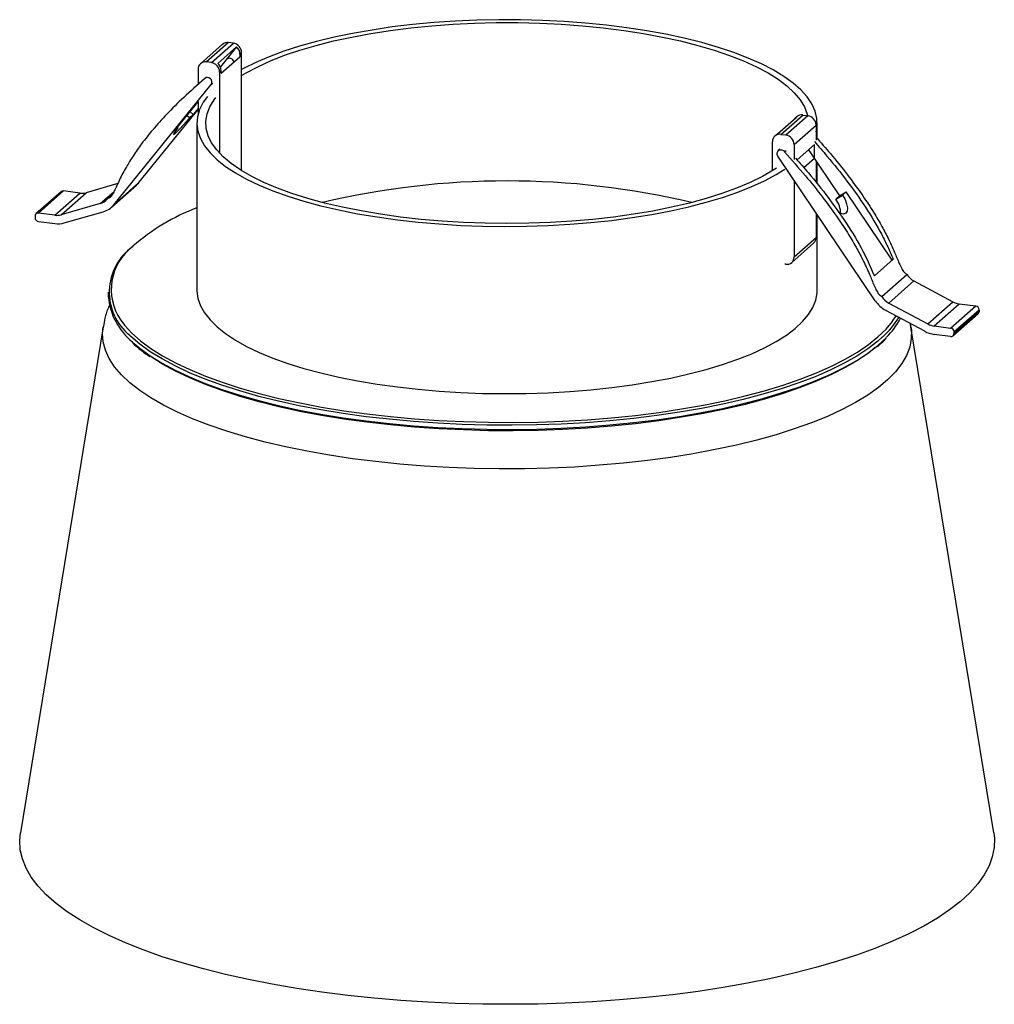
# Paper-space layout '_Dimétrica' of a CAD drawing. Header units: millimetres. Extents: x -55 to 55, y -46 to 65.
import ezdxf

# ---------------------------------------------------------------- set-up
doc = ezdxf.new("R2010")
doc.units = ezdxf.units.MM

psp = doc.layouts.new('_Dimétrica')

# ---------------------------------------------------------------- linework, layer by layer
at = {"color": 7, "linetype": 'Continuous', "lineweight": 25}
for p, q in [((-32.2, 61.84), (-34.67, 59.65)), ((-34.01, 59.85), (-31.53, 62.03)), ((-33.44, 59.77), (-30.96, 61.96)), ((-32.71, 59.69), (-30.59, 61.55)), ((-30.59, 61.55), (-32.42, 59.3)), ((-30.96, 61.96), (-31.53, 62.03)), ((-32.32, 58.58), (-30.21, 60.44)), ((-30.21, 60.74), (-30.03, 60.9)), ((-30.21, 60.74), (-30.21, 60.44)), ((-30.03, 47.59), (-30.03, 60.9)), ((-34.94, 59.02), (-34.94, 57.32)), ((-33.44, 59.77), (-34.01, 59.85)), ((-32.5, 58.71), (-32.32, 58.87)), ((-32.32, 58.58), (-32.32, 58.87)), ((-34, 58.15), (-34.18, 57.99)), ((-32.5, 49.55), (-32.5, 58.71)), ((-44.44, 43.73), (-33.47, 57.29)), ((-34.9, 57.35), (-35.08, 57.2)), ((-33.47, 57.29), (-33.29, 57.44)), ((-41.62, 46.23), (-34.94, 54.47)), ((-37.6, 52.06), (-34.94, 55.34)), ((-34.94, 54.59), (-35.49, 53.92)), ((-34.94, 55.4), (-34.94, 53.95)), ((-35.91, 53.55), (-36.19, 53.79)), ((-35.49, 53.92), (-35.91, 53.55)), ((-35.49, 53.92), (-35.84, 54.23)), ((30.45, 51.73), (32.57, 53.59)), ((30.82, 51.68), (33.3, 53.86)), ((31.39, 51.61), (33.86, 53.79)), ((32.63, 53.67), (32.46, 53.51)), ((33.3, 53.86), (33.86, 53.79)), ((-37.18, 52.43), (-37.6, 52.06)), ((-37.18, 52.43), (-37.25, 52.5)), ((-35.07, 52.95), (-35.07, 34.1)), ((32.33, 50.55), (34.8, 52.73)), ((34.8, 52.73), (34.8, 51.03)), ((34.93, 51.21), (34.93, 52.95)), ((30.34, 51.65), (30.16, 51.48)), ((30.82, 51.68), (31.39, 51.61)), ((29.88, 47.59), (29.88, 50.85)), ((30.72, 49.99), (30.54, 49.84)), ((32.33, 50.55), (32.33, 48.84)), ((34.62, 50.54), (32.65, 48.8)), ((34.62, 48.96), (34.62, 50.54)), ((41.47, 32.91), (30.5, 49.23)), ((31.25, 49.7), (31.42, 49.85)), ((34.62, 48.96), (33.43, 47.91)), ((33.95, 49.95), (37.46, 44.73)), ((34.8, 48.69), (34.8, 46.25)), ((34.93, 46.09), (34.93, 48.5)), ((-44, 46.12), (-47.56, 45.1)), ((-44.71, 43.45), (-41.89, 45.95)), ((-44.44, 43.73), (-41.62, 46.23)), ((32.33, 46.51), (32.33, 37.85)), ((-50.4, 45.21), (-53.23, 42.71)), ((-52.96, 42.79), (-50.13, 45.29)), ((-51.1, 42.56), (-48.27, 45.05)), ((-50.39, 42.61), (-47.56, 45.1)), ((-48.27, 45.05), (-50.13, 45.29)), ((-45.99, 43.87), (-44.42, 45.25)), ((-45.2, 44.39), (-44.6, 44.91)), ((37.04, 44.36), (37.79, 44.82)), ((37.46, 44.73), (37.04, 44.36)), ((37.46, 44.73), (38.21, 45.2)), ((38.21, 45.2), (37.79, 44.82)), ((43.39, 37.5), (38.21, 45.2)), ((-45.99, 43.87), (-50.39, 42.61)), ((-53.34, 42.46), (-53.34, 42.27)), ((-51.1, 42.56), (-52.96, 42.79)), ((-50.04, 41.69), (-45.64, 42.95)), ((34.8, 42.83), (34.8, 40.03)), ((34.93, 34.1), (34.93, 42.64)), ((-52.96, 41.85), (-51.1, 41.61)), ((32.33, 37.85), (34.8, 40.03)), ((32.05, 37.22), (34.53, 39.4)), ((31.39, 37.02), (31.27, 37.04)), ((41.38, 35.72), (43.5, 37.6)), ((42.22, 33.38), (45.05, 35.87)), ((43.02, 32.65), (45.85, 35.15)), ((45.85, 35.15), (50.25, 32.78)), ((-45.07, 33.86), (-45.07, 33.39)), ((43.02, 32.65), (47.42, 30.29)), ((47.42, 30.29), (50.25, 32.78)), ((48.13, 30.06), (50.95, 32.55)), ((49.99, 29.82), (52.82, 32.32)), ((50.95, 32.55), (52.82, 32.32)), ((47.06, 29.46), (42.66, 31.82)), ((50.25, 28.96), (53.08, 31.45)), ((50.36, 29.4), (53.19, 31.89)), ((50.36, 29.21), (53.19, 31.7)), ((53.19, 31.89), (53.19, 31.7)), ((48.13, 30.06), (49.99, 29.82)), ((-45.66, 29.98), (-54.99, -27.13)), ((54.85, -27.13), (45.51, 29.98)), ((49.99, 28.88), (48.13, 29.11)), ((50.36, 29.4), (50.36, 29.21))]:
    psp.add_line(p, q, dxfattribs=at)
at = {"color": 7, "linetype": 'Continuous', "lineweight": 25, "flags": 128}
for points in [[(34.8, 51.96), (34.92, 52.65), (34.89, 53.47), (34.7, 54.29), (34.33, 55.11), (33.78, 55.91), (33.07, 56.7), (32.2, 57.47), (31.16, 58.22), (29.97, 58.94), (28.63, 59.63), (27.14, 60.29), (25.52, 60.91), (23.78, 61.49), (21.91, 62.03), (19.93, 62.52), (17.86, 62.97), (15.69, 63.37), (13.45, 63.71), (11.14, 64), (8.77, 64.24), (6.36, 64.42), (3.92, 64.54), (1.46, 64.61), (-1.01, 64.61), (-3.48, 64.56), (-5.93, 64.45), (-8.35, 64.29), (-10.73, 64.06), (-13.05, 63.79), (-15.31, 63.45), (-17.5, 63.07), (-19.59, 62.63), (-21.59, 62.15), (-23.49, 61.62), (-25.26, 61.05), (-26.92, 60.44), (-28.43, 59.79), (-29.81, 59.1), (-30.03, 58.98)], [(-30.03, 58.31), (-29.51, 58.62), (-28.21, 59.31), (-26.76, 59.97), (-25.17, 60.6), (-23.45, 61.18), (-21.6, 61.72), (-19.65, 62.22), (-17.59, 62.66), (-15.44, 63.06), (-13.22, 63.4), (-10.92, 63.69), (-8.57, 63.93), (-6.17, 64.1), (-3.74, 64.22), (-1.29, 64.28), (1.16, 64.28), (3.61, 64.22), (6.04, 64.1), (8.44, 63.92), (10.79, 63.69), (13.09, 63.4), (15.32, 63.06), (17.46, 62.66), (19.52, 62.21), (21.47, 61.72), (23.32, 61.18), (25.04, 60.59), (26.62, 59.97), (28.07, 59.31), (29.38, 58.62), (30.53, 57.89), (31.52, 57.14), (32.34, 56.37), (33, 55.58), (33.48, 54.78), (33.79, 53.97), (33.83, 53.79)], [(-33.88, 55.96), (-34.36, 55.3), (-34.77, 54.49), (-35.01, 53.67), (-35.07, 52.84), (-34.96, 52.02), (-34.68, 51.2), (-34.22, 50.39), (-33.59, 49.6), (-32.8, 48.82), (-31.84, 48.06), (-30.73, 47.32), (-29.46, 46.62), (-28.05, 45.94), (-26.49, 45.3), (-24.81, 44.7), (-23, 44.14), (-21.08, 43.62), (-19.05, 43.15), (-16.93, 42.73), (-14.72, 42.36), (-12.45, 42.04)], [(-12.09, 42.35), (-14.36, 42.67), (-16.55, 43.04), (-18.65, 43.46), (-20.66, 43.93), (-22.55, 44.45), (-24.34, 45.01), (-25.99, 45.62), (-27.51, 46.26), (-28.89, 46.94), (-30.12, 47.65), (-31.19, 48.38), (-32.09, 49.14), (-32.84, 49.92), (-33.41, 50.72), (-33.8, 51.53), (-34.02, 52.34), (-34.07, 53.16), (-33.93, 53.98), (-33.62, 54.79), (-33.14, 55.59), (-32.94, 55.85)], [(-35.91, 53.55), (-36.25, 53.14), (-36.62, 52.72), (-36.98, 52.32), (-37.29, 51.99), (-37.54, 51.76), (-37.69, 51.65), (-37.72, 51.67), (-37.64, 51.82), (-37.45, 52.08), (-37.18, 52.43)], [(30.34, 51.65), (30.37, 51.67), (30.45, 51.73)], [(30.5, 49.23), (30.42, 49.41), (30.41, 49.59), (30.47, 49.76), (30.59, 49.88), (30.76, 49.93), (30.94, 49.92), (31.11, 49.84), (31.25, 49.7)], [(30.33, 47.87), (29.96, 47.64), (28.74, 46.93), (27.36, 46.25), (25.84, 45.61), (24.18, 45.01), (22.4, 44.45), (20.5, 43.93), (18.49, 43.46), (16.39, 43.03), (14.2, 42.66), (11.93, 42.35), (9.61, 42.09), (7.23, 41.88), (4.81, 41.74), (2.37, 41.65), (-0.08, 41.62), (-2.53, 41.65), (-4.97, 41.74), (-7.39, 41.88), (-9.77, 42.09), (-12.09, 42.35)], [(-12.45, 42.04), (-10.11, 41.77), (-7.72, 41.57), (-5.29, 41.41), (-2.83, 41.32), (-0.37, 41.29), (2.1, 41.31), (4.56, 41.39), (7, 41.53), (9.4, 41.72), (11.75, 41.97), (14.05, 42.28), (16.27, 42.63), (18.41, 43.04), (20.46, 43.5), (22.41, 44.01), (24.25, 44.56), (25.96, 45.15), (27.55, 45.79), (29, 46.45), (30.3, 47.15), (31.27, 47.76)], [(37.79, 44.82), (38.07, 44.34), (38.25, 43.85), (38.33, 43.4), (38.3, 43.03), (38.15, 42.79), (37.91, 42.69), (37.59, 42.74), (37.34, 42.87)], [(-35.07, 34.1), (-35.07, 33.99), (-34.96, 33.16), (-34.68, 32.35), (-34.22, 31.54), (-33.59, 30.74), (-32.8, 29.96), (-31.84, 29.2), (-30.73, 28.47), (-29.46, 27.76), (-28.05, 27.08), (-26.49, 26.44), (-24.81, 25.84), (-23, 25.28), (-21.08, 24.76), (-19.05, 24.29), (-16.93, 23.87), (-14.72, 23.5), (-12.45, 23.18)], [(-12.45, 23.18), (-10.11, 22.92), (-7.72, 22.71), (-5.29, 22.56), (-2.83, 22.46), (-0.37, 22.43), (2.1, 22.45), (4.56, 22.53), (7, 22.67), (9.4, 22.86), (11.75, 23.11), (14.05, 23.42), (16.27, 23.78), (18.41, 24.19), (20.46, 24.65), (22.41, 25.15), (24.25, 25.7), (25.96, 26.3), (27.55, 26.93), (29, 27.6), (30.3, 28.3), (31.45, 29.02), (32.44, 29.78), (33.28, 30.55), (33.94, 31.35), (34.44, 32.15), (34.76, 32.97), (34.92, 33.79), (34.93, 34.1)], [(43.41, 30.57), (43.44, 30.61), (43.83, 31.2)], [(-43.66, 30.72), (-43.24, 30.16), (-42.41, 29.26), (-41.42, 28.39), (-40.26, 27.53), (-38.95, 26.71), (-37.48, 25.91), (-35.86, 25.14), (-34.1, 24.41), (-32.21, 23.72), (-30.19, 23.06), (-28.05, 22.45), (-25.81, 21.89), (-23.46, 21.38), (-21.02, 20.91), (-18.49, 20.5), (-15.89, 20.14)], [(-15.89, 20.14), (-13.23, 19.84), (-10.52, 19.59), (-7.77, 19.4), (-4.99, 19.27), (-2.18, 19.2), (0.63, 19.18), (3.44, 19.22), (6.23, 19.33), (9, 19.49), (11.73, 19.71), (14.42, 19.98), (17.05, 20.31), (19.61, 20.7), (22.1, 21.14), (24.49, 21.63), (26.79, 22.17), (28.99, 22.75), (31.07, 23.38), (33.02, 24.06), (34.85, 24.77), (36.54, 25.52), (38.08, 26.3), (39.47, 27.11), (40.71, 27.96), (41.79, 28.82), (42.7, 29.71), (43.41, 30.57)], [(45.51, 29.98), (45.56, 29.57), (45.55, 28.63), (45.37, 27.68), (45, 26.74), (44.47, 25.81), (43.76, 24.9), (42.88, 24), (41.83, 23.12), (40.63, 22.26), (39.26, 21.43), (37.74, 20.63), (36.08, 19.86), (34.28, 19.13), (32.34, 18.44), (30.28, 17.79), (28.1, 17.18), (25.81, 16.62), (23.43, 16.11), (20.95, 15.65), (18.39, 15.24), (15.76, 14.88), (13.06, 14.58), (10.32, 14.34), (7.54, 14.15), (4.72, 14.02), (1.89, 13.95), (-0.95, 13.94), (-3.79, 13.99), (-6.61, 14.09), (-9.4, 14.26), (-12.16, 14.48), (-14.88, 14.76), (-17.53, 15.09), (-20.12, 15.48), (-22.63, 15.93), (-25.06, 16.42), (-27.38, 16.96), (-29.6, 17.55), (-31.71, 18.19), (-33.7, 18.86), (-35.55, 19.58), (-37.27, 20.33), (-38.84, 21.12), (-40.27, 21.94), (-41.53, 22.79), (-42.64, 23.66), (-43.58, 24.55), (-44.36, 25.46), (-44.96, 26.39), (-45.39, 27.32), (-45.65, 28.26), (-45.72, 29.21), (-45.66, 29.98)], [(-15.98, 19.83), (-18.57, 20.19), (-21.08, 20.59), (-23.52, 21.06), (-25.86, 21.57), (-28.1, 22.12), (-30.24, 22.73), (-32.25, 23.37), (-34.15, 24.06), (-35.91, 24.79), (-37.53, 25.55), (-39.01, 26.34), (-40.34, 27.16), (-41.51, 28.01), (-42.52, 28.88), (-42.66, 29.01)], [(-42.35, 28.25), (-41.51, 27.54), (-40.34, 26.69), (-39.01, 25.87), (-37.53, 25.08), (-35.91, 24.32), (-34.15, 23.59), (-32.25, 22.9), (-30.24, 22.26), (-28.1, 21.65), (-25.86, 21.1), (-23.52, 20.58), (-21.08, 20.12), (-18.57, 19.71), (-15.98, 19.36)], [(42.31, 28.82), (41.77, 28.34), (40.66, 27.48), (39.39, 26.65), (37.97, 25.85), (36.4, 25.07), (34.69, 24.33), (32.85, 23.63), (30.88, 22.97), (28.79, 22.35), (26.58, 21.77), (24.28, 21.25), (21.88, 20.77), (19.39, 20.34), (16.83, 19.96), (14.21, 19.63), (11.53, 19.37), (8.8, 19.15), (6.04, 19), (3.26, 18.9), (0.46, 18.86), (-2.34, 18.88), (-5.13, 18.95), (-7.9, 19.09), (-10.64, 19.28), (-13.33, 19.53), (-15.98, 19.83)], [(-15.98, 19.36), (-13.33, 19.05), (-10.64, 18.81), (-7.9, 18.62), (-5.13, 18.48), (-2.34, 18.41), (0.46, 18.39), (3.26, 18.43), (6.04, 18.53), (8.8, 18.68), (11.53, 18.89), (14.21, 19.16), (16.83, 19.49), (19.39, 19.86), (21.88, 20.29), (24.28, 20.77), (26.58, 21.3), (28.79, 21.88), (30.88, 22.5), (32.85, 23.16), (34.69, 23.86), (36.4, 24.6), (37.97, 25.38), (39.39, 26.18), (40.66, 27.01), (41.77, 27.87), (42.72, 28.74), (42.76, 28.79)], [(41.45, 27.59), (40.71, 27.01), (39.47, 26.17), (38.08, 25.36), (36.54, 24.57), (34.85, 23.82), (33.02, 23.11), (31.07, 22.44), (28.99, 21.81), (26.79, 21.22), (24.49, 20.68), (22.1, 20.19), (19.61, 19.76), (17.05, 19.37), (14.42, 19.04), (11.73, 18.76), (9, 18.55), (6.23, 18.38), (3.44, 18.28), (0.63, 18.24), (-2.18, 18.25), (-4.99, 18.33), (-7.77, 18.46), (-10.52, 18.65), (-13.23, 18.9), (-15.89, 19.2)], [(-15.89, 19.2), (-18.49, 19.56), (-21.02, 19.97), (-23.46, 20.43), (-25.81, 20.95), (-28.05, 21.51), (-30.19, 22.12), (-32.21, 22.77), (-34.1, 23.47), (-35.86, 24.2), (-37.48, 24.96), (-38.95, 25.76), (-40.25, 26.58)], [(54.85, -27.13), (54.92, -27.75), (54.89, -28.79), (54.69, -29.82), (54.32, -30.85), (53.77, -31.87), (53.05, -32.88), (52.15, -33.88), (51.1, -34.85), (49.87, -35.81), (48.49, -36.74), (46.95, -37.64), (45.26, -38.51), (43.43, -39.35), (41.45, -40.15), (39.35, -40.92), (37.11, -41.64), (34.76, -42.32), (32.3, -42.95), (29.73, -43.54), (27.07, -44.08), (24.32, -44.56), (21.49, -45), (18.59, -45.38), (15.63, -45.7), (12.63, -45.97), (9.58, -46.18), (6.5, -46.33), (3.4, -46.43), (0.29, -46.46), (-2.82, -46.44), (-5.93, -46.36), (-9.01, -46.22), (-12.07, -46.02), (-15.08, -45.77), (-18.05, -45.46), (-20.97, -45.09), (-23.81, -44.67), (-26.58, -44.19), (-29.26, -43.67), (-31.85, -43.09), (-34.34, -42.47), (-36.72, -41.8), (-38.98, -41.09), (-41.12, -40.33), (-43.12, -39.54), (-44.99, -38.71), (-46.72, -37.84), (-48.29, -36.95), (-49.71, -36.03), (-50.97, -35.08), (-52.07, -34.11), (-53, -33.12), (-53.76, -32.11), (-54.35, -31.09), (-54.77, -30.06), (-55.01, -29.03), (-55.07, -27.99), (-54.99, -27.13)]]:
    psp.add_lwpolyline(points, dxfattribs=at)
at = {"color": 7, "linetype": 'Continuous', "lineweight": 25}
for centre, radius, start, end in [((-31.65, 61.2), 0.834, 81.8416, 130.6612), ((-31.12, 60.88), 1.09, 1.0587, 81.7605), ((-31.29, 60.72), 1.08, 0.9625, 49.9344), ((-31.4, 59.77), 0.494, 5.9737, 134.2052), ((-34.13, 59.04), 0.814, 81.3986, 181.4206), ((-33.6, 58.69), 1.09, 1.0587, 81.7605), ((-33.41, 58.86), 1.08, 0.9625, 49.9344), ((-33.88, 57.58), 0.501, 324.4378, 133.3594), ((32.97, 52.93), 0.779, 121.1416, 141.6777), ((33.18, 53.04), 0.834, 81.8416, 130.6612), ((33.71, 52.71), 1.09, 1.0587, 81.7605), ((30.7, 50.87), 0.814, 81.3986, 181.4206), ((31.23, 50.52), 1.09, 1.0587, 81.7605), ((-43.43, 47.7), 2.34, 311.413, 321.0143), ((-0.07, -44.15), 90.57, 76.7017, 103.2983), ((-50.18, 44.96), 0.333, 81.8416, 130.6612), ((-48.04, 46.8), 1.77, 262.5477, 285.7004), ((-46.42, 45.38), 1.58, 285.7339, 320.9127), ((-46.28, 45.22), 2.36, 285.7339, 320.9127), ((-26.69, 21.3), 23.63, 110.7907, 131.2991), ((34.91, 42.74), 2.67, 0.0501, 37.1672), ((-53.01, 42.47), 0.326, 81.3986, 181.4206), ((-52.9, 42.28), 0.437, 181.0587, 261.7605), ((-50.87, 44.31), 1.77, 262.5477, 285.7004), ((-50.75, 44.24), 2.65, 262.5477, 285.7004), ((33.97, 40.02), 0.834, 312.158, 0.9777), ((-38.68, 33.89), 6.29, 125.623, 230.7784), ((-38.66, 34.17), 6.08, 126.5615, 214.6251), ((31.51, 37.83), 0.814, 261.3986, 1.4206), ((46.92, 37.12), 2.25, 213.8646, 241.5664), ((-37.6, 34.06), 7.5, 185.1165, 230.6742), ((44.09, 34.63), 2.25, 213.8646, 241.5664), ((44.27, 34.79), 3.37, 213.8646, 241.5664), ((51.22, 34.57), 2.03, 241.504, 262.5832), ((52.76, 31.88), 0.437, 1.0587, 81.7605), ((52.86, 31.7), 0.333, 312.158, 0.9777), ((35.91, 35.9), 9.55, 312.1006, 329.375), ((36.72, 34.82), 8.54, 315.0082, 332.8868), ((48.39, 32.07), 2.03, 241.504, 262.5832), ((48.52, 32.14), 3.05, 241.504, 262.5832), ((49.93, 29.39), 0.437, 1.0587, 81.7605), ((50.04, 29.2), 0.326, 261.3986, 1.4206)]:
    psp.add_arc(centre, radius, start, end, dxfattribs=at)
for points, knots in [([(-34.22, 57.94), (-35.01, 57.25), (-36.48, 55.97), (-38.42, 54.04), (-40, 52.29), (-41.26, 50.72), (-42.24, 49.32), (-43.08, 47.96), (-43.75, 46.68), (-44.23, 45.61), (-44.57, 44.95), (-44.83, 44.55), (-45.08, 44.44), (-45.2, 44.39)], [0, 0, 0, 0, 0.179371, 0.334652, 0.46808, 0.581812, 0.677896, 0.758238, 0.852976, 0.921253, 0.954327, 0.979445, 1, 1, 1, 1]), ([(34.8, 51.36), (35.34, 50.75), (36.57, 49.36), (38.28, 47.22), (39.86, 45.08), (41.12, 43.19), (42.1, 41.55), (42.94, 39.97), (43.61, 38.52), (44.08, 37.33), (44.43, 36.59), (44.69, 36.12), (44.94, 35.95), (45.05, 35.87)], [0, 0, 0, 0, 0.131227, 0.295617, 0.436874, 0.557278, 0.658998, 0.744054, 0.84435, 0.916633, 0.951647, 0.978239, 1, 1, 1, 1]), ([(34.61, 50.86), (35.1, 50.31), (36.37, 48.87), (38.32, 46.41), (40.41, 43.49), (41.91, 40.98), (42.9, 39), (43.3, 38.06), (43.5, 37.6)], [0, 0, 0, 0, 0.137192, 0.358316, 0.583191, 0.807865, 0.903803, 1, 1, 1, 1]), ([(31.25, 49.7), (32.04, 48.81), (33.51, 47.15), (35.45, 44.73), (37.03, 42.58), (38.29, 40.7), (39.27, 39.05), (40.11, 37.48), (40.78, 36.03), (41.26, 34.84), (41.6, 34.09), (41.86, 33.63), (42.11, 33.45), (42.22, 33.38)], [0, 0, 0, 0, 0.179371, 0.334652, 0.46808, 0.581812, 0.677896, 0.758238, 0.852976, 0.921253, 0.954327, 0.979445, 1, 1, 1, 1]), ([(32.49, 48.99), (32.98, 48.44), (34.25, 47), (36.2, 44.55), (38.28, 41.62), (40.07, 38.68), (40.96, 36.66), (41.38, 35.72)], [0, 0, 0, 0, 0.137201, 0.358341, 0.582297, 0.807915, 1, 1, 1, 1]), ([(-44.9, 32.44), (-44.95, 32.36), (-45.18, 31.88), (-45.45, 31.07), (-45.58, 30.32), (-45.63, 30.02)], [0, 0, 0, 0, 0.115784, 0.636806, 1, 1, 1, 1]), ([(45.5, 30), (45.5, 30.03), (45.49, 30.14), (45.46, 30.25), (45.44, 30.33)], [0, 0, 0, 0, 0.25195, 1, 1, 1, 1]), ([(-42.27, 28.1), (-42.06, 27.9), (-41.53, 27.43), (-40.88, 26.93), (-40.43, 26.64), (-40.39, 26.61)], [0, 0, 0, 0, 0.386274, 0.942757, 1, 1, 1, 1]), ([(41.62, 27.66), (41.74, 27.75), (42.14, 28.07), (42.46, 28.4), (42.69, 28.64)], [0, 0, 0, 0, 0.277884, 1, 1, 1, 1])]:
    psp.add_open_spline(points, degree=3, knots=knots, dxfattribs=at)

doc.saveas('drawing.dxf')
